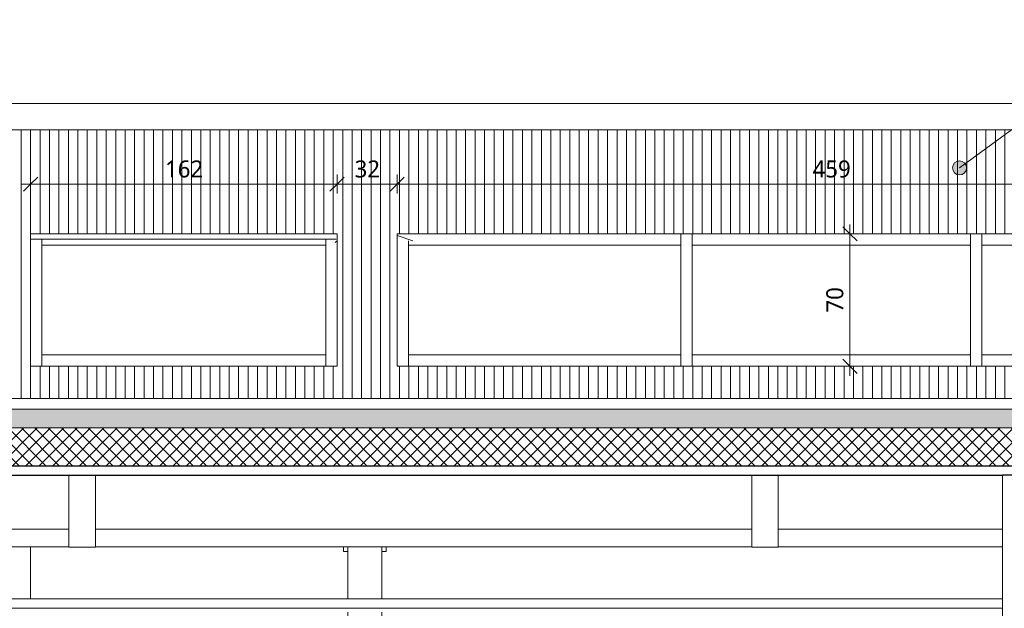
# Model space of a CAD drawing. Header units: millimetres. Extents: x -19731 to 221935, y -2951 to 6011.
# Tile 24 of 41: x 130579 to 135783, y 2570 to 5682. Entities that reach past the tile are written whole.
import ezdxf

# ---------------------------------------------------------------- set-up
doc = ezdxf.new("R2010")
doc.units = ezdxf.units.MM
for name, color, linetype, lineweight in [('A-ANNO-DIMS', 211, 'Continuous', 9), ('A-ANNO-DIMS-50', 211, 'Continuous', 9), ('A-CLNG', 13, 'Continuous', 13), ('A-GLAZ-CWMG', 51, 'Continuous', 13), ('A-ROOF', 132, 'Continuous', 13), ('A-ROOF-FNSH', 132, 'Continuous', 13), ('A-ROOF-PATT', 132, 'Continuous', 13), ('A-WALL', 113, 'Continuous', 13), ('A-WALL-FNSH', 113, 'Continuous', 13), ('A-WALL-PATT', 111, 'Continuous', 13), ('G-ANNO-TEXT', 231, 'Continuous', 9), ('I-WALL', 2, 'Continuous', 13), ('S-BEAM', 12, 'Continuous', 13)]:
    doc.layers.add(name, color=color, linetype=linetype, lineweight=lineweight)
doc.styles.add('Trebuchet MS', font='trebuc.ttf', dxfattribs={"height": 90})
doc.dimstyles.new('Cotes100e_Intérieur', dxfattribs={"dimscale": 304.8, "dimtxt": 92.785582, "dimasz": 0.246063, "dimexe": 0.164042, "dimexo": 0.0625, "dimgap": 0.032808, "dimtad": 1, "dimdec": 0, "dimlfac": 0.1, "dimzin": 0, "dimdsep": 46, "dimtxsty": 'Trebuchet MS', "dimblk1": 'OBLIQUE', "dimblk2": 'OBLIQUE', "dimsah": 1, "dimcen": 0.09, "dimdle": 0.164042, "dimazin": 0, "dimtfac": 1, "dimtdec": 4, "dimtix": 1, "dimtmove": 0, "dimatfit": 3, "dimfxl": 0.164042, "dimfxlon": 1, "dimtvp": 1, "dimtolj": 1, "dimtzin": 0, "dimarcsym": 2})

# ---------------------------------------------------------------- blocks, each defined once
blk = doc.blocks.new('Family - IfcBeam - POUTRE-251810-COUPE HH_50')
at = {"layer": 'S-BEAM', "color": 10, "lineweight": 18}
for p in [(3786.6, 2895), (3809.1, 2870)]:
    blk.add_line(p, (3786.6, 2870), dxfattribs=at)
blk = doc.blocks.new('Family - IfcBeam - POUTRE-251936-COUPE HH_50')
at = {"layer": 'S-BEAM', "color": 10, "lineweight": 18}
for p, q in [((6013.9, 3273.7), (5943.6, 3273.7)), ((5943.6, 3273.7), (5943.6, 3083.9)), ((6083.6, 3273.7), (6013.9, 3273.7)), ((6083.6, 3083.3), (6083.6, 3273.7)), ((5943.6, 3083.9), (5943.6, 2893.5)), ((6083.6, 2893.5), (6083.6, 3083.3)), ((5943.6, 2893.5), (6013.6, 2893.5)), ((6013.6, 2893.5), (6083.6, 2893.5))]:
    blk.add_line(p, q, dxfattribs=at)
blk = doc.blocks.new('Family - IfcBeam - POUTRE-252026-COUPE HH_50')
at = {"layer": 'S-BEAM', "color": 10, "lineweight": 18}
for p, q in [((2404.5, 3273.7), (2334.2, 3273.7)), ((2334.2, 3273.7), (2334.2, 3083.9)), ((2474.2, 3273.7), (2404.5, 3273.7)), ((2474.2, 3083.3), (2474.2, 3273.7)), ((2334.2, 3083.9), (2334.2, 2893.5)), ((2474.2, 2893.5), (2474.2, 3083.3)), ((2334.2, 2893.5), (2404.3, 2893.5)), ((2404.3, 2893.5), (2474.2, 2893.5))]:
    blk.add_line(p, q, dxfattribs=at)
blk = doc.blocks.new('Family - IfcBeam - POTEAU-252182-COUPE HH_50')
at = {"layer": 'S-BEAM', "color": 10, "lineweight": 18}
for p, q in [((3809.1, 2895), (3809.1, 2620)), ((3989.1, 2620), (3989.1, 2895)), ((3809.1, 2550), (3809.1, 42.8)), ((3989.1, 41.5), (3989.1, 2550)), ((3809.1, 42.8), (3809.1, 22.4)), ((3809.1, 22.4), (3809.1, 0)), ((3989.1, 21.4), (3989.1, 41.5)), ((3989.1, 0), (3989.1, 21.4))]:
    blk.add_line(p, q, dxfattribs=at)
blk = doc.blocks.new('Family - IfcBeam - PANNE-252250-COUPE HH_50')
at = {"layer": 'S-BEAM', "color": 10, "lineweight": 18}
for p, q in [((2334.2, 2988.6), (-907.6, 2988.6)), ((5943.6, 2988.6), (2474.2, 2988.6)), ((7269.7, 2988.6), (6083.6, 2988.6))]:
    blk.add_line(p, q, dxfattribs=at)
blk = doc.blocks.new('Family - IfcBeam - POUTRE-252270-COUPE HH_50')
at = {"layer": 'S-BEAM', "color": 10, "lineweight": 18}
for q in [(3989.1, 2870), (4011.6, 2895)]:
    blk.add_line((4011.6, 2870), q, dxfattribs=at)
blk = doc.blocks.new('Family - IfcBeam - CVT-252314-COUPE HH_50')
at = {"layer": 'S-BEAM', "color": 10, "lineweight": 18}
blk.add_line((4069.6, 4541), (4152.6, 4512.4), dxfattribs=at)
blk = doc.blocks.new('Family - IfcBeam - CVT-252476-COUPE HH_50')
at = {"layer": 'S-BEAM', "color": 10, "lineweight": 18}
blk.add_line((3741, 4504.8), (3751.5, 4512.5), dxfattribs=at)
blk = doc.blocks.new('Family - IfcBeam - CVT-252492-COUPE HH_50')
at = {"layer": 'S-BEAM', "color": 10, "lineweight": 18}
for p, q in [((-1054.7, 2895), (2334.2, 2895)), ((2474.2, 2895), (5943.6, 2895)), ((6083.6, 2895), (7269.7, 2895))]:
    blk.add_line(p, q, dxfattribs=at)
blk = doc.blocks.new('GROUPE SCOLAIRE ST JULIEN - PRO - Ind A_importrevit_ifc-3-COUPE HH_50')
at = {"layer": 'S-BEAM', "color": 10, "lineweight": 18}
for name in ['Family - IfcBeam - CVT-252314-COUPE HH_50', 'Family - IfcBeam - CVT-252476-COUPE HH_50', 'Family - IfcBeam - POUTRE-252026-COUPE HH_50', 'Family - IfcBeam - POUTRE-251936-COUPE HH_50', 'Family - IfcBeam - PANNE-252250-COUPE HH_50', 'Family - IfcBeam - CVT-252492-COUPE HH_50', 'Family - IfcBeam - POUTRE-251810-COUPE HH_50', 'Family - IfcBeam - POTEAU-252182-COUPE HH_50', 'Family - IfcBeam - POUTRE-252270-COUPE HH_50']:
    blk.add_blockref(name, (0, 0), dxfattribs=at)
blk = doc.blocks.new('Meneau rectangulaire - 60 x 60mm-8077860-COUPE HH_50')
at = {"layer": 'A-GLAZ-CWMG', "color": 30}
blk.add_line((2191.5, 3850), (2191.5, 4520.4), dxfattribs=at)
blk = doc.blocks.new('Meneau rectangulaire - 60 x 60mm-8077861-COUPE HH_50')
at = {"layer": 'A-GLAZ-CWMG', "color": 30}
blk.add_line((3691.5, 4520.4), (3691.5, 3850), dxfattribs=at)
blk = doc.blocks.new('Meneau rectangulaire - 60 x 60mm-8360355-COUPE HH_50')
at = {"layer": 'A-GLAZ-CWMG', "color": 30}
for p, q in [((2191.5, 3850), (2191.5, 3910)), ((3691.5, 3910), (2191.5, 3910)), ((3691.5, 3910), (3691.5, 3850))]:
    blk.add_line(p, q, dxfattribs=at)
blk = doc.blocks.new('Meneau rectangulaire - 60 x 60mm-V33-COUPE HH_50')
at = {"layer": 'A-GLAZ-CWMG', "color": 30}
blk.add_line((4129.6, 3850), (4129.6, 4512.4), dxfattribs=at)
blk = doc.blocks.new('Meneau rectangulaire - 60 x 60mm-8524252-COUPE HH_50')
at = {"layer": 'A-GLAZ-CWMG', "color": 30}
for p, q in [((4129.6, 3850), (4129.6, 3910)), ((5569.6, 3910), (4129.6, 3910)), ((5569.6, 3910), (5569.6, 3850))]:
    blk.add_line(p, q, dxfattribs=at)
blk = doc.blocks.new('Meneau rectangulaire - 60 x 60mm-8524253-COUPE HH_50')
at = {"layer": 'A-GLAZ-CWMG', "color": 30}
for p, q in [((5629.6, 3850), (5629.6, 3910)), ((7099.6, 3910), (5629.6, 3910)), ((7099.6, 3910), (7099.6, 3850))]:
    blk.add_line(p, q, dxfattribs=at)
blk = doc.blocks.new('Meneau rectangulaire - 60 x 60mm-8524254-COUPE HH_50')
at = {"layer": 'A-GLAZ-CWMG', "color": 30}
for p, q in [((5569.6, 4550), (5569.6, 4490)), ((4129.6, 4490), (4129.6, 4512.4)), ((4129.6, 4490), (5569.6, 4490))]:
    blk.add_line(p, q, dxfattribs=at)
blk = doc.blocks.new('Meneau rectangulaire - 60 x 60mm-8524255-COUPE HH_50')
at = {"layer": 'A-GLAZ-CWMG', "color": 30}
for p, q in [((5629.6, 4490), (5629.6, 4550)), ((7099.6, 4550), (7099.6, 4490)), ((5629.6, 4490), (7099.6, 4490))]:
    blk.add_line(p, q, dxfattribs=at)
blk = doc.blocks.new('Meneau rectangulaire - 60 x 60mm-V35-COUPE HH_50')
at = {"layer": 'A-GLAZ-CWMG', "color": 30}
for p, q in [((7159.6, 4490), (7159.6, 4550)), ((8599.6, 4550), (8599.6, 4490)), ((7159.6, 4490), (8599.6, 4490))]:
    blk.add_line(p, q, dxfattribs=at)
blk = doc.blocks.new('Meneau rectangulaire - 60 x 60mm-8360356-COUPE HH_50')
at = {"layer": 'A-GLAZ-CWMG', "color": 30}
for p, q in [((2191.5, 4490), (2191.5, 4520.4)), ((2191.5, 4490), (3691.5, 4490)), ((3691.5, 4520.4), (3691.5, 4490))]:
    blk.add_line(p, q, dxfattribs=at)
blk = doc.blocks.new('Meneau rectangulaire - 60 x 60mm-8077803-COUPE HH_50')
at = {"layer": 'A-GLAZ-CWMG', "color": 30}
for p, q in [((5569.6, 4550), (5569.6, 3850)), ((5629.6, 3850), (5629.6, 4550))]:
    blk.add_line(p, q, dxfattribs=at)
blk = doc.blocks.new('DIMBLOCK15-COUPE HH_50')
at = {"layer": 'A-ANNO-DIMS-50'}
for p, q in [((132574.1, 4813.1), (132574.1, 4863.1)), ((132574.1, 4813.1), (132611.6, 4850.6)), ((137164.1, 4813.1), (137164.1, 4863.1)), ((137164.1, 4813.1), (137201.6, 4850.6)), ((132524.1, 4813.1), (137214.1, 4813.1)), ((132574.1, 4813.1), (132536.6, 4775.6)), ((132574.1, 4813.1), (132574.1, 4763.1)), ((137164.1, 4813.1), (137126.6, 4775.6)), ((137164.1, 4813.1), (137164.1, 4763.1))]:
    blk.add_line(p, q, dxfattribs=at)
at = {"layer": 'A-ANNO-DIMS-50', "color": 0, "insert": (134770.1, 4938.3), "char_height": 90, "width": 237.783, "attachment_point": 1, "line_spacing_factor": 1.048425, "style": 'Trebuchet MS'}
blk.add_mtext('459', dxfattribs=at)
blk = doc.blocks.new('_Oblique')
at = {"color": 0, "linetype": 'ByBlock', "lineweight": -2}
blk.add_line((-0.5, -0.5), (0.5, 0.5), dxfattribs=at)
blk = doc.blocks.new('DIMBLOCK16-COUPE HH_50')
at = {"layer": 'A-ANNO-DIMS-50'}
for p, q in [((130636.1, 4813.1), (130636.1, 4863.1)), ((130636.1, 4813.1), (130673.6, 4850.6)), ((132256.1, 4813.1), (132256.1, 4863.1)), ((132256.1, 4813.1), (132293.6, 4850.6)), ((132306.1, 4813.1), (130586.1, 4813.1)), ((130636.1, 4813.1), (130598.6, 4775.6)), ((130636.1, 4813.1), (130636.1, 4763.1)), ((132256.1, 4813.1), (132218.6, 4775.6)), ((132256.1, 4813.1), (132256.1, 4763.1))]:
    blk.add_line(p, q, dxfattribs=at)
at = {"layer": 'A-ANNO-DIMS-50', "color": 0, "insert": (131347, 4938.3), "char_height": 90, "width": 237.783, "attachment_point": 1, "line_spacing_factor": 1.048425, "style": 'Trebuchet MS'}
blk.add_mtext('162', dxfattribs=at)
blk = doc.blocks.new('DIMBLOCK18-COUPE HH_50')
at = {"layer": 'A-ANNO-DIMS-50'}
for p, q in [((132256.1, 4813.1), (132256.1, 4863.1)), ((132256.1, 4813.1), (132293.6, 4850.6)), ((132574.1, 4813.1), (132574.1, 4863.1)), ((132574.1, 4813.1), (132611.6, 4850.6)), ((132206.1, 4813.1), (132624.1, 4813.1)), ((132256.1, 4813.1), (132218.6, 4775.6)), ((132256.1, 4813.1), (132256.1, 4763.1)), ((132574.1, 4813.1), (132536.6, 4775.6)), ((132574.1, 4813.1), (132574.1, 4763.1))]:
    blk.add_line(p, q, dxfattribs=at)
at = {"layer": 'A-ANNO-DIMS-50', "color": 0, "insert": (132349.1, 4938.3), "char_height": 90, "width": 158.522, "attachment_point": 1, "line_spacing_factor": 1.048425, "style": 'Trebuchet MS'}
blk.add_mtext('32', dxfattribs=at)
blk = doc.blocks.new('DIMBLOCK19-COUPE HH_50')
at = {"layer": 'A-ANNO-DIMS-50'}
for p, q in [((134967.3, 4550), (134929.8, 4587.5)), ((134967.3, 4600), (134967.3, 3800)), ((134967.3, 4550), (134917.3, 4550)), ((134967.3, 4550), (135004.8, 4512.5)), ((134967.3, 4550), (135017.3, 4550)), ((134967.3, 3850), (134929.8, 3887.5)), ((134967.3, 3850), (134917.3, 3850)), ((134967.3, 3850), (135004.8, 3812.5)), ((134967.3, 3850), (135017.3, 3850))]:
    blk.add_line(p, q, dxfattribs=at)
at = {"layer": 'A-ANNO-DIMS-50', "color": 0, "insert": (134842.2, 4133.9), "char_height": 90, "width": 158.522, "attachment_point": 1, "rotation": 90, "line_spacing_factor": 1.048425, "style": 'Trebuchet MS'}
blk.add_mtext('70', dxfattribs=at)

msp = doc.modelspace()

# ---------------------------------------------------------------- hatches: boundary and pattern name
at = {"layer": 'A-ROOF-PATT'}
h = msp.add_hatch(dxfattribs=at)
h.set_pattern_fill('FP_81', color=30, style=0, pattern_type=2)
h.set_pattern_definition([(25.059, (124385.96, 5070.77), (45.6662, -161.5217), [27.035, -297.385]), (358.034, (124385.96, 5070.77), (-125.6539, 151.8111), [30.382, -334.201]), (115.181, (124416.32, 5069.73), (187.68, 363.298), [13.805, -151.855]), (22.24, (124385.96, 5110.63), (72.0256, -225.2266), [42.747, -470.221]), (106.516, (124431.14, 5107.9), (402.976, 436.401), [19.743, -217.17]), (356.518, (124385.96, 5110.63), (329.6576, 202.981), [45.263, -497.898]), (8.565, (124436.76, 5100.67), (125.5711, -106.9998), [35.971, -395.676]), (345.177, (124436.76, 5100.67), (-207.5815, 232.173), [26.139, -287.528]), (49.462, (124462.03, 5093.98), (187.918, -215.074), [15.848, -174.327]), (16.754, (124385.956, 5070.77), (129.3454, 103.42685), [13.889, -260.531, 13.889, -268.107, -278.84]), (16.754, (124385.956, 5070.77), (129.3454, 103.42685), [-556.418, 13.889, -264.951]), (2.957, (124385.956, 5070.77), (173.55452, 80.67148), [16.643, -176.01, 16.643, -304.613, -127.342]), (2.957, (124385.956, 5070.77), (173.55452, 80.67148), [-513.908, 16.643, -110.699]), (345.967, (124272.67, 5070.77), (154.76665, 24.60333), [14.574, -95.832, 14.574, -329.893, -457.08]), (345.967, (124272.67, 5070.77), (154.76665, 24.60333), [-454.872, 14.574, -442.506]), (340.226, (124221.87, 5070.77), (55.6807, 106.442), [13.134, -116.218, 13.134, -485.567]), (340.226, (124221.87, 5070.77), (55.6807, 106.442), [-142.486, -193.033, 13.134, -279.4])])
h.paths.add_polyline_path([(139054.1, 4520.4), (139114.1, 4520.4), (139114.1, 4521.7), (137616.1, 4521.7), (137616.1, 4520.4), (139023.8, 4520.4)])
h.paths.add_polyline_path([(130636.1, 4520.4), (132248.8, 4520.4), (132250.6, 4521.7), (130636.1, 4521.7)])
h = msp.add_hatch(dxfattribs=at)
h.set_pattern_fill('FP_82', color=30, style=0, pattern_type=2)
h.set_pattern_definition([(0, (124385.96, 3183.11), (158.75, 158.75), [158.75, -158.75]), (0, (124385.96, 3242.64), (158.75, 158.75), [158.75, -158.75]), (0, (124385.96, 3302.18), (158.75, 158.75), [158.75, -158.75]), (90, (124405.8, 3322.02), (-158.75, 158.75), [158.75, -158.75]), (90, (124465.33, 3322.02), (-158.75, 158.75), [158.75, -158.75]), (90, (124524.86, 3322.02), (-158.75, 158.75), [158.75, -158.75])])
h.paths.add_polyline_path([(134486.4, 3523.5), (141649.3, 3523.5), (141649.3, 3623.6), (127386.9, 3623.6), (127386.9, 3523.5), (134391.8, 3523.5)])
h = msp.add_hatch(dxfattribs=at)
h.set_pattern_fill('FP_83', color=30, angle=-225, style=0, pattern_type=2)
h.set_pattern_definition([(225, (134518.07, 3623.584), (35.35534, -35.35534), []), (315, (134518.07, 3623.584), (35.35534, 35.35534), [])])
h.paths.add_polyline_path([(127386.9, 3323.4), (141649.3, 3323.4), (141649.3, 3523.5), (127386.9, 3523.5), (127386.9, 3401.3)])
at = {"layer": 'A-WALL-PATT'}
h = msp.add_hatch(dxfattribs=at)
h.set_pattern_fill('FP_93', color=30, style=0, pattern_type=2)
h.set_pattern_definition([(90, (124385.956, 3183.113), (-50, 3e-15), [])])
h.paths.add_polyline_path([(127449.9, 3678.7), (141649.3, 3678.7), (141649.3, 3800), (141967.3, 3800), (141967.3, 3821.8), (141647.3, 3805), (141647.3, 3755), (141640.2, 3747.9), (141638.8, 3749.3), (141645.3, 3755.8), (141645.3, 3806.9), (141967.3, 3823.8), (141967.3, 5100), (127068.9, 5100), (127068.9, 3823.8), (127390.9, 3806.9), (127390.9, 3800), (127449.9, 3800), (127449.9, 3735.6)])
h.paths.add_polyline_path([(127181.9, 3800), (127388.9, 3800), (127388.9, 3805), (127068.9, 3821.8), (127068.9, 3800), (127166.9, 3800)])
h.paths.add_polyline_path([(137164.1, 3850), (132574.1, 3850), (132574.1, 4550), (137164.1, 4550), (137164.1, 3902.8)])
h.paths.add_polyline_path([(137494.1, 3850), (137494.1, 4550), (139114.1, 4550), (139114.1, 3850), (137511.3, 3850)])
h.paths.add_polyline_path([(132256.1, 3850), (130636.1, 3850), (130636.1, 4550), (132256.1, 4550), (132256.1, 3902.8)])
at = {"layer": 'G-ANNO-TEXT'}
h = msp.add_hatch(color=7, dxfattribs=at)
edge = h.paths.add_edge_path()
edge.add_arc((135546.6, 4898.8), 37.5, 0, 360)

# ---------------------------------------------------------------- linework, layer by layer
at = {"layer": 'A-CLNG', "color": 30}
for p, q in [((135774.2, 2620), (127449.9, 2620)), ((135774.2, 2570), (127449.9, 2570))]:
    msp.add_line(p, q, dxfattribs=at)
at = {"layer": 'A-ROOF', "color": 30}
for p, q in [((141989.3, 5240), (127046.9, 5240)), ((127046.9, 5100), (141989.3, 5100)), ((132250.6, 4521.7), (130636.1, 4521.7)), ((127386.9, 3523.5), (141649.3, 3523.5))]:
    msp.add_line(p, q, dxfattribs=at)
at = {"layer": 'A-ROOF', "color": 20, "lineweight": 25}
for p, q in [((127386.9, 3323.4), (141649.3, 3323.4)), ((127386.9, 3273.4), (135774.2, 3273.4))]:
    msp.add_line(p, q, dxfattribs=at)
at = {"layer": 'A-ROOF-FNSH', "color": 30}
msp.add_line((141649.3, 3623.6), (127386.9, 3623.6), dxfattribs=at)
at = {"layer": 'A-WALL', "color": 30}
for p, q in [((130636.1, 3850), (130636.1, 4550)), ((130636.1, 4550), (132256.1, 4550)), ((132256.1, 4550), (132256.1, 3850)), ((132574.1, 3850), (132574.1, 4550)), ((132574.1, 4550), (137164.1, 4550)), ((132256.1, 3850), (130636.1, 3850)), ((137164.1, 3850), (132574.1, 3850)), ((127449.9, 3678.7), (141649.3, 3678.7))]:
    msp.add_line(p, q, dxfattribs=at)
at = {"layer": 'A-WALL', "color": 20, "lineweight": 25}
msp.add_line((135872.2, 3273.4), (135774.2, 3273.4), dxfattribs=at)
at = {"layer": 'A-WALL-FNSH', "color": 30}
msp.add_line((135774.2, 3273.4), (135774.2, 0), dxfattribs=at)
at = {"layer": 'G-ANNO-TEXT', "color": 50}
msp.add_line((135546.6, 4898.8), (136611.9, 5682.5), dxfattribs=at)
msp.add_circle((135546.6, 4898.8), 37.5, dxfattribs=at)
at = {"layer": 'I-WALL', "color": 30}
msp.add_line((130636.1, 2620), (130636.1, 2895), dxfattribs=at)

# ---------------------------------------------------------------- block references
at = {"color": 50, "lineweight": 5}
msp.add_blockref('GROUPE SCOLAIRE ST JULIEN - PRO - Ind A_importrevit_ifc-3-COUPE HH_50', (128504.5, 0), dxfattribs=at)
at = {"layer": 'A-GLAZ-CWMG', "color": 30}
for name, p in [('Meneau rectangulaire - 60 x 60mm-8524254-COUPE HH_50', (128504.5, 0)), ('Meneau rectangulaire - 60 x 60mm-8077803-COUPE HH_50', (128504.5, 0)), ('Meneau rectangulaire - 60 x 60mm-8524255-COUPE HH_50', (128504.5, 0)), ('Meneau rectangulaire - 60 x 60mm-8077803-COUPE HH_50', (130034.5, 0)), ('Meneau rectangulaire - 60 x 60mm-V35-COUPE HH_50', (128504.5, 0)), ('Meneau rectangulaire - 60 x 60mm-8077860-COUPE HH_50', (128504.5, 0)), ('Meneau rectangulaire - 60 x 60mm-8360356-COUPE HH_50', (128504.5, 0)), ('Meneau rectangulaire - 60 x 60mm-8077861-COUPE HH_50', (128504.5, 0)), ('Meneau rectangulaire - 60 x 60mm-V33-COUPE HH_50', (128504.5, 0)), ('Meneau rectangulaire - 60 x 60mm-8360355-COUPE HH_50', (128504.5, 0)), ('Meneau rectangulaire - 60 x 60mm-8524252-COUPE HH_50', (128504.5, 0)), ('Meneau rectangulaire - 60 x 60mm-8524253-COUPE HH_50', (128504.5, 0)), ('Meneau rectangulaire - 60 x 60mm-8524252-COUPE HH_50', (131534.5, 0))]:
    msp.add_blockref(name, p, dxfattribs=at)

# ---------------------------------------------------------------- dimensions: what is measured, and where the dimension line sits
at = {"layer": 'A-ANNO-DIMS'}
for base, p1, p2, override, picture, middle in [((130636.1, 4813.1), (132256.1, 4763.1), (130636.1, 4763.1), {"dimpost": '<>', "dimfxl": 1620}, 'DIMBLOCK16-COUPE HH_50', (131446.1, 4869.1)), ((132574.1, 4813.1), (132256.1, 4763.1), (132574.1, 4763.1), {"dimpost": '<>', "dimfxl": 318.065062}, 'DIMBLOCK18-COUPE HH_50', (132415.1, 4868.9)), ((137164.1, 4813.1), (132574.1, 4763.1), (137164.1, 4763.1), {"dimpost": '<>', "dimfxl": 4590}, 'DIMBLOCK15-COUPE HH_50', (134869.1, 4869.1))]:
    dim = msp.add_linear_dim(base=base, p1=p1, p2=p2, dimstyle='Cotes100e_Intérieur', override=override, dxfattribs=at)
    dim.commit()
    dim.dimension.update_dxf_attribs({"geometry": picture, "text_midpoint": middle})
dim = msp.add_linear_dim(base=(134967.3, 3850), p1=(135017.3, 4550), p2=(135017.3, 3850), angle=90, dimstyle='Cotes100e_Intérieur', override={"dimpost": '<>', "dimfxl": 700}, dxfattribs=at)
dim.commit()
dim.dimension.update_dxf_attribs({"geometry": 'DIMBLOCK19-COUPE HH_50', "text_midpoint": (134911.5, 4200)})

doc.saveas('drawing.dxf')
